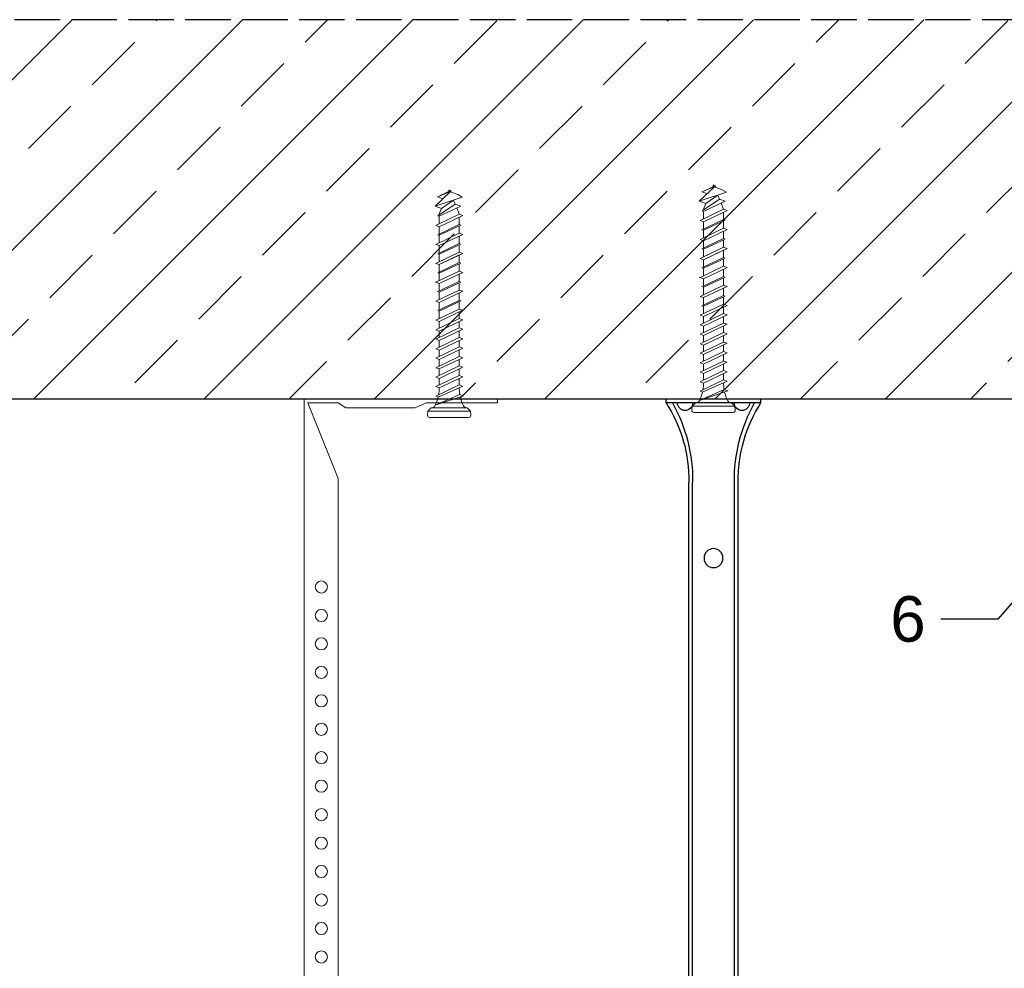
# Model space of a CAD drawing. Header units: millimetres. Extents: x 2264 to 5334, y 1259 to 2026.
# Tile 3 of 15: x 2523 to 2783, y 1776 to 2026. Entities that reach past the tile are written whole.
import ezdxf
from ezdxf import colors
from ezdxf.entities.mleader import LeaderData, LeaderLine
from ezdxf.math import Vec2, Vec3

# ---------------------------------------------------------------- set-up
doc = ezdxf.new("R2010")
doc.units = ezdxf.units.MM
doc.linetypes.add('ACAD_ISO02W100', pattern=[15, 12, -3])
for name, color, linetype, lineweight in [('_RIGIPS AKCESORIA', 7, 'Continuous', 18), ('_RIGIPS G-K', 7, 'Continuous', 25), ('_RIGIPS PROFIL', 7, 'Continuous', 18), ('PRZERYWANA', 7, 'ACAD_ISO02W100', 25)]:
    doc.layers.add(name, color=color, linetype=linetype, lineweight=lineweight)
doc.styles.get("Standard").update_dxf_attribs({"font": 'arial.ttf'})

# ---------------------------------------------------------------- blocks, each defined once
blk = doc.blocks.new('kolek beton 65')
at = {"layer": '_RIGIPS AKCESORIA'}
for p, q in [((-68.91, -931.37), (-69.76, -932.23)), ((-67.81, -931.28), (-68.91, -931.37)), ((-68.91, -942.59), (-68.91, -931.37)), ((-125.3, -933.58), (-125.96, -934.72)), ((-122.91, -940.73), (-125.3, -933.58)), ((-122.93, -933.94), (-123.47, -935.41)), ((-120.25, -939.63), (-122.93, -933.94)), ((-120.48, -933.42), (-120.81, -934.33)), ((-117.51, -939.63), (-120.48, -933.42)), ((-117.93, -933.94), (-118.08, -934.33)), ((-115.25, -939.63), (-117.93, -933.94)), ((-115.48, -933.42), (-115.81, -934.33)), ((-112.51, -939.63), (-115.48, -933.42)), ((-112.93, -933.94), (-113.08, -934.33)), ((-110.25, -939.63), (-112.93, -933.94)), ((-110.48, -933.42), (-110.81, -934.33)), ((-110.48, -933.42), (-110.81, -934.33)), ((-107.51, -939.63), (-110.48, -933.42)), ((-107.93, -933.94), (-108.08, -934.33)), ((-105.25, -939.63), (-107.93, -933.94)), ((-105.48, -933.42), (-105.81, -934.33)), ((-102.51, -939.63), (-105.48, -933.42)), ((-102.93, -933.94), (-103.08, -934.33)), ((-100.25, -939.63), (-102.93, -933.94)), ((-100.48, -933.42), (-100.81, -934.33)), ((-97.51, -939.63), (-100.48, -933.42)), ((-97.93, -933.94), (-98.08, -934.33)), ((-95.25, -939.63), (-97.93, -933.94)), ((-95.48, -933.42), (-95.81, -934.33)), ((-92.51, -939.63), (-95.48, -933.42)), ((-92.98, -933.42), (-93.31, -934.33)), ((-90.01, -939.63), (-92.98, -933.42)), ((-90.48, -933.42), (-90.81, -934.33)), ((-87.51, -939.63), (-90.48, -933.42)), ((-87.98, -933.42), (-88.31, -934.33)), ((-85.01, -939.63), (-87.98, -933.42)), ((-85.48, -933.42), (-85.81, -934.33)), ((-82.51, -939.63), (-85.48, -933.42)), ((-82.98, -933.42), (-83.31, -934.33)), ((-80.01, -939.63), (-82.98, -933.42)), ((-80.48, -933.42), (-80.81, -934.33)), ((-77.51, -939.63), (-80.48, -933.42)), ((-77.98, -933.42), (-78.31, -934.33)), ((-75.01, -939.63), (-77.98, -933.42)), ((-75.47, -933.37), (-75.81, -934.33)), ((-75.47, -933.37), (-72.61, -939.89)), ((-72.91, -933.23), (-73.27, -934.2)), ((-73.27, -934.2), (-70.43, -940.67)), ((-70.43, -940.67), (-72.91, -933.23)), ((-69.76, -932.23), (-69.76, -941.73)), ((-67.26, -942.18), (-67.26, -931.78)), ((-126.91, -936.37), (-127.26, -936.98)), ((-126.9, -936.83), (-127.26, -936.98)), ((-127.02, -936.57), (-125.7, -939.37)), ((-125.41, -940.08), (-126.91, -936.37)), ((-126.69, -936.74), (-126.75, -936.77)), ((-125.96, -934.72), (-126.69, -936.74)), ((-126.69, -936.74), (-122.91, -940.73)), ((-123.47, -935.41), (-124.54, -935.85)), ((-122.3, -939.04), (-124.54, -935.85)), ((-123.47, -935.41), (-120.37, -939.96)), ((-120.86, -934.33), (-122.44, -934.98)), ((-120.81, -934.33), (-120.86, -934.33)), ((-117.85, -940.54), (-120.81, -934.33)), ((-118.08, -934.33), (-120.05, -934.33)), ((-118.08, -934.33), (-115.39, -940.02)), ((-115.81, -934.33), (-117.73, -934.33)), ((-112.85, -940.54), (-115.81, -934.33)), ((-113.08, -934.33), (-115.05, -934.33)), ((-113.08, -934.33), (-110.39, -940.02)), ((-110.81, -934.33), (-112.73, -934.33)), ((-108.28, -939.63), (-110.81, -934.33)), ((-107.85, -940.54), (-110.81, -934.33)), ((-108.08, -934.33), (-110.05, -934.33)), ((-107.51, -939.63), (-110.05, -934.33)), ((-108.08, -934.33), (-105.39, -940.02)), ((-105.81, -934.33), (-107.73, -934.33)), ((-102.85, -940.54), (-105.81, -934.33)), ((-103.08, -934.33), (-105.05, -934.33)), ((-103.08, -934.33), (-100.39, -940.02)), ((-100.81, -934.33), (-102.73, -934.33)), ((-97.85, -940.54), (-100.81, -934.33)), ((-98.08, -934.33), (-100.05, -934.33)), ((-98.08, -934.33), (-95.39, -940.02)), ((-95.81, -934.33), (-97.73, -934.33)), ((-92.85, -940.54), (-95.81, -934.33)), ((-93.31, -934.33), (-95.05, -934.33)), ((-90.35, -940.54), (-93.31, -934.33)), ((-90.81, -934.33), (-92.55, -934.33)), ((-87.85, -940.54), (-90.81, -934.33)), ((-88.31, -934.33), (-90.05, -934.33)), ((-85.35, -940.54), (-88.31, -934.33)), ((-85.81, -934.33), (-87.55, -934.33)), ((-82.85, -940.54), (-85.81, -934.33)), ((-83.31, -934.33), (-85.05, -934.33)), ((-80.35, -940.54), (-83.31, -934.33)), ((-80.81, -934.33), (-82.55, -934.33)), ((-77.85, -940.54), (-80.81, -934.33)), ((-80.05, -934.33), (-78.31, -934.33)), ((-75.35, -940.54), (-78.31, -934.33)), ((-75.81, -934.33), (-77.55, -934.33)), ((-72.85, -940.54), (-75.81, -934.33)), ((-126.72, -937.2), (-127.26, -936.98)), ((-124.89, -938.64), (-125.41, -940.08)), ((-122.3, -939.04), (-122.91, -940.73)), ((-120.86, -939.63), (-122.3, -939.04)), ((-120.6, -939.63), (-120.86, -939.63)), ((-120.25, -939.63), (-120.37, -939.96)), ((-118.28, -939.63), (-120.25, -939.63)), ((-117.51, -939.63), (-117.85, -940.54)), ((-115.58, -939.63), (-117.51, -939.63)), ((-115.25, -939.63), (-115.39, -940.02)), ((-113.28, -939.63), (-115.25, -939.63)), ((-112.51, -939.63), (-112.85, -940.54)), ((-110.6, -939.63), (-112.51, -939.63)), ((-110.25, -939.63), (-110.39, -940.02)), ((-108.28, -939.63), (-110.25, -939.63)), ((-107.51, -939.63), (-107.85, -940.54)), ((-107.51, -939.63), (-107.85, -940.54)), ((-105.6, -939.63), (-107.51, -939.63)), ((-105.25, -939.63), (-105.39, -940.02)), ((-103.28, -939.63), (-105.25, -939.63)), ((-102.51, -939.63), (-102.91, -940.73)), ((-100.6, -939.63), (-102.51, -939.63)), ((-100.25, -939.63), (-100.41, -940.08)), ((-98.28, -939.63), (-100.25, -939.63)), ((-97.51, -939.63), (-97.85, -940.54)), ((-95.6, -939.63), (-97.51, -939.63)), ((-95.25, -939.63), (-95.39, -940.02)), ((-93.28, -939.63), (-95.25, -939.63)), ((-92.51, -939.63), (-92.85, -940.54)), ((-90.78, -939.63), (-92.51, -939.63)), ((-90.01, -939.63), (-90.35, -940.54)), ((-88.28, -939.63), (-90.01, -939.63)), ((-87.51, -939.63), (-87.85, -940.54)), ((-85.78, -939.63), (-87.51, -939.63)), ((-85.01, -939.63), (-85.35, -940.54)), ((-83.28, -939.63), (-85.01, -939.63)), ((-82.51, -939.63), (-82.85, -940.54)), ((-80.78, -939.63), (-82.51, -939.63)), ((-80.01, -939.63), (-80.35, -940.54)), ((-78.28, -939.63), (-80.01, -939.63)), ((-77.51, -939.63), (-77.85, -940.54)), ((-77.51, -939.63), (-75.78, -939.63)), ((-75.01, -939.63), (-75.35, -940.54)), ((-72.61, -939.89), (-72.85, -940.54)), ((-68.91, -942.59), (-69.76, -941.73)), ((-67.81, -942.68), (-68.91, -942.59))]:
    blk.add_line(p, q, dxfattribs=at)
for centre, radius, start, end in [((-67.76, -931.78), 0.5, 0, 95), ((-74.88, -924.33), 10, 269.0428, 279.2887), ((-74.88, -924.33), 10, 282.9916, 297.2521), ((-70.76, -932.33), 1, 297.387, 0.1192), ((-74.88, -949.63), 10, 80.5289, 90.7633), ((-74.88, -949.63), 10, 62.7479, 76.8682), ((-70.76, -941.63), 1, 359.8807, 62.6128), ((-67.76, -942.18), 0.5, 265, 360)]:
    blk.add_arc(centre, radius, start, end, dxfattribs=at)
blk = doc.blocks.new('noniusz gorny')
at = {"layer": '_RIGIPS AKCESORIA'}
for p, q in [((1619.18, 5099.69), (1619.18, 5389.69)), ((1620.18, 5388.69), (1628.18, 5388.69)), ((1620.18, 5388.69), (1628.18, 5368.79)), ((1630.21, 5387.39), (1628.18, 5388.69)), ((1648.47, 5387.39), (1651.34, 5388.69)), ((1651.34, 5388.69), (1670.18, 5388.69)), ((1670.18, 5388.69), (1670.18, 5389.69)), ((1630.21, 5387.39), (1648.47, 5387.39)), ((1628.18, 5104.69), (1628.18, 5368.79)), ((1623.18, 5099.69), (1619.18, 5099.69))]:
    blk.add_line(p, q, dxfattribs=at)
at = {"layer": '_RIGIPS AKCESORIA', "linetype": 'Continuous'}
blk.add_line((1670.18, 5389.69), (1619.18, 5389.69), dxfattribs=at)
at = {"layer": '_RIGIPS AKCESORIA'}
for centre in [(1623.73, 5340.19), (1623.73, 5332.69), (1623.73, 5325.19), (1623.73, 5317.69), (1623.73, 5310.19), (1623.73, 5302.69), (1623.73, 5295.19), (1623.73, 5287.69), (1623.73, 5280.19), (1623.73, 5272.69), (1623.73, 5265.19), (1623.73, 5257.69), (1623.73, 5250.19), (1623.73, 5242.69), (1623.73, 5235.19), (1623.73, 5227.69), (1623.73, 5220.19), (1623.73, 5212.69), (1623.73, 5205.19), (1623.73, 5197.69), (1623.73, 5190.19), (1623.73, 5182.69), (1623.73, 5175.19), (1623.73, 5167.69), (1623.73, 5160.19), (1623.73, 5152.69), (1623.73, 5145.19), (1623.73, 5137.69), (1623.73, 5130.19), (1623.73, 5122.69), (1623.73, 5115.19), (1623.73, 5107.69)]:
    blk.add_circle(centre, 1.6, dxfattribs=at)
blk.add_arc((1623.18, 5104.69), 5, 270, 0, dxfattribs=at)
blk = doc.blocks.new('noniusz gorny widok')
for p, q in [((418.67, 301.96), (418.67, 302.96)), ((418.67, 302.96), (443.67, 302.96)), ((418.67, 301.96), (443.67, 301.96)), ((421.67, 301.96), (425.67, 301.96)), ((443.67, 301.96), (443.67, 302.96)), ((424.67, 11.96), (424.67, 281.05)), ((425.67, 11.96), (425.67, 281.05)), ((436.67, 11.96), (436.67, 281.05)), ((437.67, 11.96), (437.67, 281.05)), ((424.67, 11.96), (437.67, 11.96))]:
    blk.add_line(p, q)
for centre in [(431.17, 261.05), (431.17, 26.96)]:
    blk.add_circle(centre, 2.5)
for centre, radius, start, end in [((386.97, 281.54), 37.7, 359.2509, 32.7784), ((383.61, 281.48), 42.06, 359.4173, 29.1348), ((423.67, 301.96), 2, 180, 0), ((478.72, 281.48), 42.06, 150.8652, 180.5827), ((438.67, 301.96), 2, 180, 0), ((475.36, 281.54), 37.7, 147.2216, 180.7491)]:
    blk.add_arc(centre, radius, start, end)
blk = doc.blocks.new('_Dot')
at = {"color": 0, "linetype": 'ByBlock', "lineweight": -2}
blk.add_line((-0.5, 0), (-1, 0), dxfattribs=at)
at = {"color": 0, "linetype": 'ByBlock', "const_width": 0.5}
blk.add_lwpolyline([(-0.25, 0, 1), (0.25, 0, 1)], format="xyb", close=True, dxfattribs=at)

msp = doc.modelspace()

# ---------------------------------------------------------------- hatches: boundary and pattern name
at = {"layer": '_RIGIPS G-K'}
h = msp.add_hatch(dxfattribs=at)
h.set_pattern_fill('ANSI33', color=256, scale=5)
h.set_pattern_definition([(45, (0, -421.45), (-22.45064, 22.45064), []), (45, (22.45, -421.45), (-22.45064, 22.45064), [15.875, -7.9375])])
h.paths.add_polyline_path([(3254.072, 2025.994), (2263.899, 2025.994), (2263.899, 1925.994), (3254.072, 1925.994)])

# ---------------------------------------------------------------- linework, layer by layer
msp.add_line((3254.072, 1925.994), (2263.899, 1925.994))
at = {"layer": 'PRZERYWANA'}
msp.add_line((3254.072, 2025.994), (2263.899, 2025.994), dxfattribs=at)

# ---------------------------------------------------------------- block references
at = {"color": 253}
msp.add_blockref('noniusz gorny', (979.207, -3463.699), dxfattribs=at)
at = {"xscale": -1}
msp.add_blockref('noniusz gorny widok', (3137.469, 1623.038), dxfattribs=at)
at = {"layer": '_RIGIPS AKCESORIA', "rotation": 270}
for p in [(3573.626, 1853.932), (3643.283, 1855.232)]:
    msp.add_blockref('kolek beton 65', p, dxfattribs=at)

# ---------------------------------------------------------------- leaders
at = {"layer": '_RIGIPS PROFIL'}
ml = msp.add_multileader_mtext('Standard', dxfattribs=at)
ml.set_content('6', color=256)
ml.set_leader_properties()
ml.set_arrow_properties(name='DOT')
ml.build(insert=Vec2(0, 0))
ml.multileader.update_dxf_attribs({"dogleg_length": 15})
ctx = ml.context
ctx.base_point, ctx.char_height, ctx.landing_gap_size, ctx.plane_origin = Vec3(2750.302, 1867.969), 12, 4, Vec3(2807.25, 1897.994)
ctx.text_align_type = 2
notes = []
notes.append((ctx, [(0, (1, 1, 0), (2781.225, 1867.969), (-1, 0), 15, [(0, [(2807.25, 1897.994)], 0, [])])]))
ctx.mtext.insert, ctx.mtext.alignment, ctx.mtext.flow_direction = Vec3(2762.225, 1874.072), 3, 5
for ctx, leaders in notes:
    for number, flags, end, landing, length, lines in leaders:
        leader = LeaderData()
        leader.index, (leader.has_last_leader_line, leader.has_dogleg_vector, leader.attachment_direction) = number, flags
        leader.last_leader_point, leader.dogleg_vector, leader.dogleg_length = Vec3(end), Vec3(landing), length
        for number, points, colour, breaks in lines:
            line = LeaderLine()
            line.index, line.vertices, line.color, line.breaks = number, Vec3.list(points), colors.encode_raw_color(colour), breaks
            leader.lines.append(line)
        ctx.leaders.append(leader)

doc.saveas('drawing.dxf')
